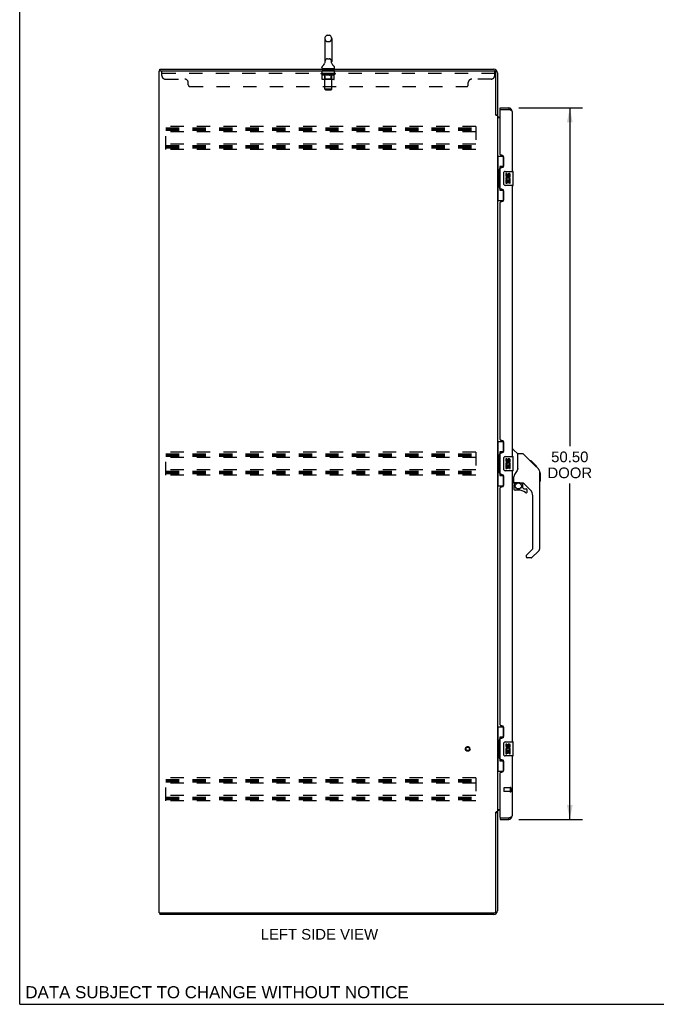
# Model space of a CAD drawing. Header units: inches. Extents: x 0 to 171, y 0 to 111.
# Tile 1 of 11: x 0 to 45, y 0 to 70. Entities that reach past the tile are written whole.
import ezdxf

# ---------------------------------------------------------------- set-up
doc = ezdxf.new("R2010")
doc.units = ezdxf.units.IN
doc.header["$LTSCALE"] = 9.428571
doc.header["$MEASUREMENT"] = 0
doc.linetypes.add('HIDDEN', pattern=[0.2, 0.1, -0.1])
doc.layers.get('0').update_dxf_attribs({"linetype": 'CONTINUOUS'})
for name, color, linetype in [('02___PRT_ALL_AXES', 7, 'CONTINUOUS'), ('DEFAULT_2', 8, 'HIDDEN'), ('DIMENSIONS', 7, 'CONTINUOUS')]:
    doc.layers.add(name, color=color, linetype=linetype)
doc.styles.get("Standard").update_dxf_attribs({"font": 'arial.ttf'})
doc.dimstyles.new('DIMSTYLE_1', dxfattribs={"dimtxt": 0.756303, "dimasz": 1.008403, "dimexe": 0.09, "dimexo": 0.07, "dimgap": 0.0375, "dimtad": 0, "dimtih": 1, "dimtoh": 1, "dimzin": 4, "dimdsep": 46, "dimtxsty": 'Standard', "dimblk": '_FILLED', "dimblk1": '_FILLED', "dimblk2": '_FILLED', "dimcen": 0.09, "dimazin": 1, "dimtfac": 1, "dimtdec": 3, "dimtofl": 0, "dimtmove": 0, "dimatfit": 3, "dimldrblk": '_FILLED', "dimfxl": 1, "dimtolj": 1, "dimtzin": 4, "dimarcsym": 0})

# ---------------------------------------------------------------- blocks, each defined once
blk = doc.blocks.new('_FILLED')
at = {"color": 0, "linetype": 'ByBlock'}
blk.add_solid([(0, 0), (-1, 0.2), (-1, -0.2)], dxfattribs=at)
blk = doc.blocks.new('*D4')
at = {"layer": 'DIMENSIONS', "color": 2, "linetype": 'Continuous'}
for p, q in [((35.419, 63.631), (39.953, 63.631)), ((39.045, 63.631), (39.045, 39.621)), ((39.045, 13.131), (39.045, 36.974)), ((35.419, 13.131), (39.953, 13.131))]:
    blk.add_line(p, q, dxfattribs=at)
at = {"layer": 'DIMENSIONS', "color": 2, "linetype": 'Continuous', "xscale": 1.0084033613, "yscale": 1.0084033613, "zscale": 1.0084033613}
for p, rotation in [((39.045, 63.631), 90), ((39.045, 13.131), 270)]:
    blk.add_blockref('_FILLED', p, dxfattribs=dict(at, rotation=rotation))
at = {"layer": 'DIMENSIONS', "color": 2, "linetype": 'Continuous', "insert": (39.045, 39.242), "char_height": 0.7563, "width": 3.16579, "attachment_point": 2, "line_spacing_factor": 0.9}
blk.add_mtext('50.50\\PDOOR', dxfattribs=at)

msp = doc.modelspace()

# ---------------------------------------------------------------- linework, layer by layer
at = {"color": 7, "linetype": 'Continuous'}
for p, q in [((0, 0), (0, 110.924)), ((21.66, 68.566), (21.66, 66.903)), ((21.838, 68.789), (21.966, 68.789)), ((22.143, 68.566), (22.143, 66.903)), ((21.45, 66.471), (21.45, 66.509)), ((21.464, 66.411), (21.464, 66.381)), ((22.339, 66.411), (21.464, 66.411)), ((21.664, 66.833), (21.663, 66.829)), ((22.14, 66.863), (22.141, 66.867)), ((22.339, 66.411), (22.339, 66.381)), ((22.354, 66.471), (22.354, 66.509)), ((9.954, 66.277), (9.954, 66.381)), ((9.992, 66.277), (9.958, 66.277)), ((34.106, 63.527), (34.106, 63.631)), ((34.713, 63.631), (34.713, 63.527)), ((33.798, 63.14), (33.902, 63.14)), ((34.126, 63.527), (34.106, 63.527)), ((33.902, 60.206), (34.342, 60.206)), ((33.941, 60.206), (33.941, 59.181)), ((34.306, 60.206), (34.306, 59.426)), ((34.079, 59.471), (34.079, 57.791)), ((34.306, 59.471), (34.079, 59.471)), ((33.919, 59.181), (33.919, 58.081)), ((33.919, 59.181), (34.042, 59.181)), ((34.042, 59.211), (34.042, 59.232)), ((34.042, 58.081), (34.042, 59.181)), ((34.365, 58.231), (34.365, 59.031)), ((34.465, 59.131), (35.005, 59.131)), ((35.02, 58.146), (35.02, 59.116)), ((33.919, 58.081), (34.042, 58.081)), ((33.941, 58.081), (33.941, 57.056)), ((34.042, 58.03), (34.042, 58.051)), ((35.005, 58.131), (34.465, 58.131)), ((34.079, 57.791), (34.306, 57.791)), ((34.306, 57.836), (34.306, 57.056)), ((33.902, 57.056), (34.342, 57.056)), ((33.902, 39.956), (34.342, 39.956)), ((33.941, 39.956), (33.941, 38.931)), ((34.306, 39.956), (34.306, 39.176)), ((34.306, 39.221), (34.079, 39.221)), ((34.079, 39.221), (34.079, 37.541)), ((34.96, 39.385), (35.022, 39.385)), ((35.348, 39.076), (35.05, 39.373)), ((33.919, 38.931), (34.042, 38.931)), ((33.919, 38.931), (33.919, 37.831)), ((34.042, 38.961), (34.042, 38.982)), ((34.042, 37.831), (34.042, 38.931)), ((34.365, 37.981), (34.365, 38.781)), ((34.465, 38.881), (35.005, 38.881)), ((35.02, 37.896), (35.02, 38.866)), ((35.715, 39.07), (35.354, 39.07)), ((35.354, 37.966), (35.354, 39.07)), ((36.535, 38.282), (35.77, 39.047)), ((36.292, 38.592), (36.225, 38.592)), ((36.299, 38.585), (36.232, 38.585)), ((36.309, 38.575), (36.242, 38.575)), ((36.315, 38.569), (36.248, 38.569)), ((36.323, 38.561), (36.256, 38.561)), ((36.343, 38.541), (36.276, 38.541)), ((36.292, 38.592), (36.618, 38.266)), ((36.365, 38.519), (36.299, 38.519)), ((36.389, 38.495), (36.322, 38.495)), ((36.412, 38.472), (36.346, 38.472)), ((36.436, 38.448), (36.37, 38.448)), ((33.919, 37.831), (34.042, 37.831)), ((33.941, 37.831), (33.941, 36.806)), ((34.042, 37.78), (34.042, 37.801)), ((35.005, 37.881), (34.465, 37.881)), ((36.46, 38.424), (36.393, 38.424)), ((36.482, 38.402), (36.415, 38.402)), ((36.502, 38.382), (36.436, 38.382)), ((36.52, 38.364), (36.453, 38.364)), ((36.533, 38.351), (36.466, 38.351)), ((36.537, 38.347), (36.47, 38.347)), ((36.539, 38.345), (36.472, 38.345)), ((36.539, 38.345), (36.473, 38.345)), ((36.54, 38.344), (36.473, 38.344)), ((36.522, 38.294), (36.474, 38.343)), ((36.543, 38.341), (36.476, 38.341)), ((36.547, 38.337), (36.48, 38.337)), ((36.553, 38.331), (36.486, 38.331)), ((36.567, 38.317), (36.5, 38.317)), ((36.582, 38.302), (36.515, 38.302)), ((36.589, 38.295), (36.522, 38.295)), ((36.535, 38.282), (36.522, 38.294)), ((36.596, 38.288), (36.529, 38.288)), ((36.535, 38.282), (36.813, 38.003)), ((36.608, 38.276), (36.541, 38.276)), ((36.614, 38.27), (36.547, 38.27)), ((36.617, 38.267), (36.55, 38.267)), ((36.618, 38.266), (36.552, 38.266)), ((36.618, 38.266), (36.552, 38.266)), ((36.619, 38.265), (36.552, 38.265)), ((36.707, 38.177), (36.619, 38.265)), ((36.636, 38.181), (36.703, 38.181)), ((36.705, 38.179), (36.638, 38.179)), ((36.707, 38.177), (36.641, 38.177)), ((36.928, 37.748), (36.927, 37.755)), ((34.079, 37.541), (34.306, 37.541)), ((34.306, 37.586), (34.306, 36.806)), ((35.078, 37.042), (35.078, 37.449)), ((36.928, 32.442), (36.928, 37.726)), ((36.94, 37.73), (36.94, 37.143)), ((33.902, 36.806), (34.342, 36.806)), ((35.039, 37.003), (34.96, 37.003)), ((35.078, 36.825), (35.078, 36.588)), ((35.098, 37.044), (35.393, 37.044)), ((35.136, 36.965), (35.215, 37.044)), ((35.142, 36.959), (35.139, 36.962)), ((35.146, 36.955), (35.142, 36.959)), ((35.15, 36.951), (35.146, 36.955)), ((35.393, 36.509), (35.157, 36.509)), ((35.393, 37.044), (35.399, 37.044)), ((35.666, 37.003), (35.578, 37.003)), ((35.708, 36.671), (35.708, 36.998)), ((35.711, 36.663), (35.783, 36.591)), ((36.244, 36.507), (35.742, 37.008)), ((35.792, 36.588), (35.944, 36.588)), ((36.023, 36.39), (36.023, 36.509)), ((36.417, 32.356), (36.417, 36.089)), ((35.958, 31.865), (36.394, 32.3)), ((36.813, 32.163), (36.361, 31.711)), ((35.944, 31.831), (35.944, 31.767)), ((36.305, 31.688), (36.023, 31.688)), ((33.902, 19.706), (34.342, 19.706)), ((33.941, 19.706), (33.941, 18.681)), ((34.306, 19.706), (34.306, 18.926)), ((34.306, 18.971), (34.079, 18.971)), ((34.079, 18.971), (34.079, 17.291)), ((33.919, 18.681), (34.042, 18.681)), ((33.919, 18.681), (33.919, 17.581)), ((34.042, 18.711), (34.042, 18.732)), ((34.042, 17.581), (34.042, 18.681)), ((34.365, 17.731), (34.365, 18.531)), ((34.465, 18.631), (35.005, 18.631)), ((35.02, 17.646), (35.02, 18.616)), ((33.919, 17.581), (34.042, 17.581)), ((33.941, 17.581), (33.941, 16.556)), ((34.042, 17.53), (34.042, 17.551)), ((35.005, 17.631), (34.465, 17.631)), ((34.079, 17.291), (34.306, 17.291)), ((34.306, 17.336), (34.306, 16.556)), ((33.902, 16.556), (34.342, 16.556)), ((33.798, 13.621), (33.902, 13.621)), ((34.106, 13.235), (34.126, 13.235)), ((34.106, 13.235), (34.106, 13.131)), ((34.713, 13.131), (34.713, 13.235)), ((9.954, 6.485), (9.954, 6.381)), ((9.958, 6.485), (9.992, 6.485)), ((0, 0), (171.429, 0))]:
    msp.add_line(p, q, dxfattribs=at)
at = {"color": 3, "linetype": 'Continuous'}
for p, q in [((9.902, 6.485), (9.902, 66.277)), ((9.902, 66.277), (9.958, 66.277)), ((9.954, 66.381), (33.655, 66.381)), ((9.992, 66.277), (33.694, 66.277)), ((33.798, 63.129), (33.798, 66.173)), ((33.902, 66.134), (33.902, 63.127)), ((34.106, 63.631), (34.713, 63.631)), ((33.811, 63.107), (33.809, 63.111)), ((33.902, 63.088), (33.827, 63.088)), ((33.902, 63.088), (33.902, 13.673)), ((34.106, 62.933), (33.902, 62.933)), ((34.044, 62.985), (34.106, 62.985)), ((34.106, 60.338), (34.106, 63.507)), ((34.126, 63.527), (34.713, 63.527)), ((34.96, 63.384), (34.96, 59.131)), ((34.226, 60.278), (34.166, 60.278)), ((34.356, 59.528), (34.356, 60.148)), ((34.106, 57.923), (34.106, 59.338)), ((34.166, 59.398), (34.226, 59.398)), ((34.96, 58.131), (34.96, 38.881)), ((34.226, 57.863), (34.166, 57.863)), ((34.356, 57.113), (34.356, 57.733)), ((34.106, 40.088), (34.106, 56.923)), ((34.166, 56.983), (34.226, 56.983)), ((34.226, 40.028), (34.166, 40.028)), ((34.356, 39.278), (34.356, 39.898)), ((34.166, 39.148), (34.226, 39.148)), ((34.106, 37.673), (34.106, 39.088)), ((34.96, 37.881), (34.96, 18.631)), ((34.226, 37.613), (34.166, 37.613)), ((34.356, 36.863), (34.356, 37.483)), ((34.106, 19.838), (34.106, 36.673)), ((34.166, 36.733), (34.226, 36.733)), ((34.226, 19.778), (34.166, 19.778)), ((34.356, 19.028), (34.356, 19.648)), ((34.166, 18.898), (34.226, 18.898)), ((34.106, 17.423), (34.106, 18.838)), ((34.96, 17.631), (34.96, 13.377)), ((34.226, 17.363), (34.166, 17.363)), ((34.356, 16.613), (34.356, 17.233)), ((34.106, 13.255), (34.106, 16.423)), ((34.166, 16.483), (34.226, 16.483)), ((33.798, 6.589), (33.798, 13.633)), ((33.902, 13.673), (33.827, 13.673)), ((33.902, 13.829), (34.106, 13.829)), ((33.902, 13.634), (33.902, 6.627)), ((34.106, 13.777), (34.044, 13.777)), ((34.106, 13.131), (34.713, 13.131)), ((34.126, 13.235), (34.713, 13.235)), ((9.902, 6.485), (9.958, 6.485)), ((33.655, 6.381), (9.954, 6.381)), ((9.992, 6.485), (33.694, 6.485))]:
    msp.add_line(p, q, dxfattribs=at)
at = {"color": 7, "linetype": 'Continuous'}
for points in [[(21.663, 66.867), (21.664, 66.863), (21.664, 66.859), (21.664, 66.855), (21.665, 66.851), (21.665, 66.846), (21.664, 66.842), (21.664, 66.838), (21.664, 66.833)], [(22.141, 66.829), (22.14, 66.834), (22.14, 66.838), (22.139, 66.842), (22.139, 66.846), (22.139, 66.851), (22.139, 66.855), (22.14, 66.859), (22.14, 66.863)], [(34.079, 59.447), (34.079, 59.444), (34.08, 59.44), (34.081, 59.436), (34.082, 59.432), (34.083, 59.427), (34.086, 59.422), (34.088, 59.416), (34.091, 59.41), (34.094, 59.404), (34.098, 59.397), (34.103, 59.39), (34.107, 59.382), (34.113, 59.373), (34.115, 59.37)], [(34.365, 59.031), (34.365, 59.037), (34.366, 59.043), (34.367, 59.05), (34.368, 59.056), (34.37, 59.061), (34.372, 59.067)], [(34.372, 58.195), (34.37, 58.2), (34.368, 58.206), (34.367, 58.212), (34.366, 58.218), (34.365, 58.225), (34.365, 58.231)], [(34.115, 57.892), (34.113, 57.888), (34.107, 57.88), (34.103, 57.872), (34.098, 57.865), (34.094, 57.858), (34.091, 57.851), (34.088, 57.845), (34.086, 57.84), (34.083, 57.835), (34.082, 57.83), (34.081, 57.826), (34.08, 57.822), (34.079, 57.818), (34.079, 57.815)], [(34.079, 39.197), (34.079, 39.194), (34.08, 39.19), (34.081, 39.186), (34.082, 39.182), (34.083, 39.177), (34.086, 39.172), (34.088, 39.166), (34.091, 39.16), (34.094, 39.154), (34.098, 39.147), (34.103, 39.14), (34.107, 39.132), (34.113, 39.123), (34.115, 39.12)], [(34.365, 38.781), (34.365, 38.787), (34.366, 38.793), (34.367, 38.8), (34.368, 38.806), (34.37, 38.811), (34.372, 38.817)], [(35.77, 39.047), (35.763, 39.054), (35.754, 39.059), (35.745, 39.064), (35.735, 39.067), (35.725, 39.069), (35.715, 39.07)], [(34.372, 37.945), (34.37, 37.95), (34.368, 37.956), (34.367, 37.962), (34.366, 37.968), (34.365, 37.975), (34.365, 37.981)], [(35.354, 38.028), (35.333, 37.971), (35.303, 37.902), (35.266, 37.831), (35.223, 37.758), (35.176, 37.685), (35.131, 37.62)], [(36.474, 38.343), (36.452, 38.365), (36.43, 38.387), (36.408, 38.409)], [(36.928, 37.726), (36.927, 37.754), (36.922, 37.796), (36.912, 37.836), (36.899, 37.876), (36.881, 37.913), (36.859, 37.949), (36.833, 37.982), (36.813, 38.003)], [(34.115, 37.642), (34.113, 37.638), (34.107, 37.63), (34.103, 37.622), (34.098, 37.615), (34.094, 37.608), (34.091, 37.601), (34.088, 37.595), (34.086, 37.59), (34.083, 37.585), (34.082, 37.58), (34.081, 37.576), (34.08, 37.572), (34.079, 37.568), (34.079, 37.565)], [(35.131, 37.62), (35.121, 37.604), (35.105, 37.575), (35.093, 37.543), (35.084, 37.509), (35.079, 37.474), (35.078, 37.449)], [(35.15, 36.951), (35.14, 36.94), (35.132, 36.929), (35.124, 36.918), (35.117, 36.906), (35.112, 36.893), (35.107, 36.88), (35.103, 36.867), (35.1, 36.853), (35.099, 36.839), (35.098, 36.825)], [(35.139, 36.962), (35.137, 36.963), (35.136, 36.964), (35.136, 36.964), (35.136, 36.965)], [(35.399, 37.044), (35.419, 37.043), (35.441, 37.041), (35.462, 37.037), (35.481, 37.032), (35.499, 37.027), (35.515, 37.021), (35.529, 37.016), (35.541, 37.012), (35.552, 37.008), (35.561, 37.006), (35.569, 37.004), (35.577, 37.003), (35.578, 37.003)], [(34.079, 18.947), (34.079, 18.944), (34.08, 18.94), (34.081, 18.936), (34.082, 18.932), (34.083, 18.927), (34.086, 18.922), (34.088, 18.916), (34.091, 18.91), (34.094, 18.904), (34.098, 18.897), (34.103, 18.89), (34.107, 18.882), (34.113, 18.873), (34.115, 18.87)], [(34.365, 18.531), (34.365, 18.537), (34.366, 18.543), (34.367, 18.55), (34.368, 18.556), (34.37, 18.561), (34.372, 18.567)], [(34.372, 17.695), (34.37, 17.7), (34.368, 17.706), (34.367, 17.712), (34.366, 17.718), (34.365, 17.725), (34.365, 17.731)], [(34.115, 17.392), (34.113, 17.388), (34.107, 17.38), (34.103, 17.372), (34.098, 17.365), (34.094, 17.358), (34.091, 17.351), (34.088, 17.345), (34.086, 17.34), (34.083, 17.335), (34.082, 17.33), (34.081, 17.326), (34.08, 17.322), (34.079, 17.318), (34.079, 17.315)]]:
    msp.add_lwpolyline(points, dxfattribs=at)
at = {"color": 3, "linetype": 'Continuous'}
for points in [[(33.809, 63.111), (33.808, 63.113), (33.807, 63.115), (33.806, 63.116), (33.805, 63.118), (33.804, 63.12), (33.803, 63.121), (33.802, 63.123), (33.801, 63.125), (33.799, 63.127), (33.798, 63.129)], [(33.827, 63.088), (33.825, 63.09), (33.824, 63.091), (33.822, 63.093), (33.82, 63.095), (33.819, 63.096), (33.818, 63.098), (33.817, 63.099), (33.815, 63.1), (33.815, 63.102), (33.814, 63.103), (33.813, 63.104), (33.812, 63.106), (33.811, 63.107)], [(34.96, 63.384), (34.959, 63.39), (34.958, 63.395), (34.956, 63.401), (34.953, 63.406), (34.949, 63.412), (34.944, 63.417), (34.938, 63.423), (34.932, 63.428), (34.924, 63.434), (34.916, 63.439), (34.907, 63.445), (34.898, 63.45), (34.888, 63.456), (34.877, 63.461), (34.865, 63.467), (34.853, 63.472), (34.841, 63.478), (34.828, 63.483), (34.815, 63.489), (34.801, 63.494), (34.787, 63.499), (34.772, 63.505), (34.758, 63.51), (34.743, 63.516), (34.728, 63.521), (34.713, 63.527)], [(33.811, 13.655), (33.809, 13.651), (33.808, 13.649), (33.807, 13.647), (33.806, 13.646), (33.805, 13.644), (33.804, 13.642), (33.803, 13.64), (33.802, 13.639), (33.801, 13.637), (33.799, 13.635), (33.798, 13.633)], [(33.827, 13.673), (33.825, 13.672), (33.824, 13.67), (33.822, 13.669), (33.82, 13.667), (33.819, 13.666), (33.818, 13.664), (33.817, 13.663), (33.815, 13.661), (33.815, 13.66), (33.814, 13.659), (33.813, 13.657), (33.812, 13.656), (33.811, 13.655)], [(34.713, 13.235), (34.728, 13.24), (34.743, 13.246), (34.758, 13.251), (34.772, 13.257), (34.787, 13.262), (34.801, 13.268), (34.815, 13.273), (34.828, 13.279), (34.841, 13.284), (34.853, 13.29), (34.865, 13.295), (34.877, 13.301), (34.888, 13.306), (34.898, 13.312), (34.907, 13.317), (34.916, 13.323), (34.924, 13.328), (34.932, 13.334), (34.938, 13.339), (34.944, 13.345), (34.949, 13.35), (34.953, 13.355), (34.956, 13.361), (34.958, 13.366), (34.959, 13.372), (34.96, 13.377)]]:
    msp.add_lwpolyline(points, dxfattribs=at)
at = {"color": 7, "linetype": 'Continuous'}
msp.add_circle((35.393, 36.804), 0.217, dxfattribs=at)
for centre, radius, start, end in [((21.902, 68.566), 0.241, 123.18477, 180), ((21.838, 68.664), 0.125, 90, 123.18477), ((21.966, 68.664), 0.125, 56.81523, 90), ((21.902, 68.566), 0.241, 0, 56.81523), ((21.575, 66.509), 0.125, 126.74165, 180), ((21.51, 66.471), 0.06, 180, 270), ((21.201, 67.01), 0.5, 306.74144, 337.18426), ((21.902, 66.903), 0.241, 180, 188.65001), ((21.902, 66.903), 0.241, 351.34999, 360), ((22.603, 67.01), 0.5, 202.81573, 233.25856), ((22.294, 66.471), 0.06, 270, 360), ((22.229, 66.509), 0.125, 0, 53.25835), ((34.713, 63.384), 0.142, 48.61684, 90), ((34.796, 63.241), 0.26, 90, 92.60798), ((34.465, 59.031), 0.1, 90, 158.79459), ((35.005, 59.116), 0.015, 0, 90), ((34.465, 58.231), 0.1, 201.20502, 270), ((35.005, 58.146), 0.015, 270, 360), ((35.022, 39.345), 0.0394, 45, 90), ((34.465, 38.781), 0.1, 90, 158.79459), ((35.005, 38.866), 0.015, 0, 90), ((35.334, 39.062), 0.0197, 7.5, 45), ((34.465, 37.981), 0.1, 201.20502, 270), ((35.005, 37.896), 0.015, 270, 360), ((36.921, 37.73), 0.0197, 0, 68.93953), ((35.098, 37.064), 0.0197, 180, 270), ((36.921, 37.143), 0.0197, 293.60704, 360), ((35.039, 37.042), 0.0394, 270, 360), ((35.275, 36.825), 0.197, 135, 180), ((35.157, 36.588), 0.0787, 180, 270), ((35.393, 35.722), 0.787, 50.4788, 90), ((35.666, 36.806), 0.197, 45, 90), ((35.72, 36.671), 0.0118, 180, 225), ((35.792, 36.6), 0.0118, 225, 270), ((35.944, 36.39), 0.0787, 230.4788, 360), ((35.944, 36.509), 0.0787, 0, 90), ((35.826, 36.089), 0.591, 0, 45), ((36.338, 32.356), 0.0787, 315, 360), ((36.535, 32.442), 0.394, 315, 360), ((35.991, 31.831), 0.0472, 135, 180), ((36.023, 31.767), 0.0787, 180, 270), ((36.305, 31.767), 0.0787, 270, 315), ((34.465, 18.531), 0.1, 90, 158.79459), ((35.005, 18.616), 0.015, 0, 90), ((34.465, 17.731), 0.1, 201.20502, 270), ((35.005, 17.646), 0.015, 270, 360), ((34.713, 13.377), 0.142, 270, 311.38317), ((34.796, 13.521), 0.26, 267.36278, 270)]:
    msp.add_arc(centre, radius, start, end, dxfattribs=at)
at = {"color": 3, "linetype": 'Continuous'}
for centre, radius, start, end in [((33.655, 66.134), 0.246, 0, 90), ((33.694, 66.173), 0.104, 0, 90), ((34.713, 63.384), 0.246, 0, 90), ((34.044, 63.127), 0.142, 180, 270), ((34.126, 63.507), 0.02, 90, 180), ((34.166, 60.338), 0.06, 180, 270), ((34.226, 60.148), 0.13, 0, 90), ((34.226, 59.528), 0.13, 270, 360), ((34.166, 59.338), 0.06, 90, 180), ((34.166, 57.923), 0.06, 180, 270), ((34.226, 57.733), 0.13, 0, 90), ((34.166, 56.923), 0.06, 90, 180), ((34.226, 57.113), 0.13, 270, 360), ((34.166, 40.088), 0.06, 180, 270), ((34.226, 39.898), 0.13, 0, 90), ((34.166, 39.088), 0.06, 90, 180), ((34.226, 39.278), 0.13, 270, 360), ((34.166, 37.673), 0.06, 180, 270), ((34.226, 37.483), 0.13, 0, 90), ((34.166, 36.673), 0.06, 90, 180), ((34.226, 36.863), 0.13, 270, 360), ((34.166, 19.838), 0.06, 180, 270), ((34.226, 19.648), 0.13, 0, 90), ((34.166, 18.838), 0.06, 90, 180), ((34.226, 19.028), 0.13, 270, 360), ((34.166, 17.423), 0.06, 180, 270), ((34.226, 17.233), 0.13, 0, 90), ((34.166, 16.423), 0.06, 90, 180), ((34.226, 16.613), 0.13, 270, 360), ((34.044, 13.634), 0.142, 90, 180), ((34.713, 13.377), 0.246, 270, 360), ((34.126, 13.255), 0.02, 180, 270), ((33.655, 6.627), 0.246, 270, 360), ((33.694, 6.589), 0.104, 270, 360)]:
    msp.add_arc(centre, radius, start, end, dxfattribs=at)
at = {"color": 7, "linetype": 'Continuous'}
for centre, start_param, end_param in [((34.146, 59.221), 0.699287, 1.51401), ((34.146, 59.221), -4.655602, -3.84088), ((34.146, 58.04), 0.699287, 1.51401), ((34.146, 58.04), -4.655602, -3.84088), ((34.146, 38.971), 0.699287, 1.51401), ((34.146, 38.971), -4.655602, -3.84088), ((34.146, 37.79), 0.699287, 1.51401), ((34.146, 37.79), -4.655602, -3.84088), ((34.146, 18.721), 0.699287, 1.51401), ((34.146, 18.721), -4.655602, -3.84088), ((34.146, 17.54), 0.699287, 1.51401), ((34.146, 17.54), -4.655602, -3.84088)]:
    msp.add_ellipse(centre, major_axis=(0, 0.18), ratio=0.579493, start_param=start_param, end_param=end_param, dxfattribs=at)
at = {"layer": '02___PRT_ALL_AXES', "color": 8, "linetype": 'HIDDEN'}
for p, q in [((21.464, 66.09), (21.464, 66.277)), ((22.339, 66.277), (21.464, 66.277)), ((22.339, 66.09), (21.464, 66.09)), ((22.339, 66.09), (22.339, 66.277)), ((34.813, 15.359), (34.366, 15.359)), ((34.813, 15.111), (34.366, 15.111)), ((34.813, 15.359), (34.813, 15.111))]:
    msp.add_line(p, q, dxfattribs=at)
at = {"layer": '02___PRT_ALL_AXES', "color": 7, "linetype": 'Continuous'}
for p, q in [((34.503, 58.977), (34.503, 58.84)), ((34.565, 58.977), (34.503, 58.977)), ((34.565, 58.84), (34.565, 58.977)), ((34.631, 58.903), (34.631, 58.834)), ((34.691, 58.84), (34.691, 58.882)), ((34.754, 58.882), (34.754, 58.746)), ((34.754, 58.746), (34.817, 58.746)), ((34.817, 58.746), (34.817, 58.882)), ((34.503, 58.515), (34.503, 58.285)), ((34.521, 58.515), (34.503, 58.515)), ((34.503, 58.285), (34.565, 58.285)), ((34.555, 58.515), (34.583, 58.535)), ((34.555, 58.515), (34.817, 58.515)), ((34.565, 58.285), (34.565, 58.453)), ((34.565, 58.453), (34.631, 58.453)), ((34.631, 58.453), (34.631, 58.317)), ((34.631, 58.317), (34.691, 58.317)), ((34.691, 58.317), (34.691, 58.453)), ((34.691, 58.453), (34.754, 58.453)), ((34.746, 58.551), (34.804, 58.526)), ((34.754, 58.453), (34.754, 58.285)), ((34.754, 58.285), (34.817, 58.285)), ((34.817, 58.285), (34.817, 58.515)), ((34.565, 38.727), (34.503, 38.727)), ((34.503, 38.727), (34.503, 38.59)), ((34.565, 38.59), (34.565, 38.727)), ((34.631, 38.653), (34.631, 38.584)), ((34.691, 38.59), (34.691, 38.632)), ((34.754, 38.632), (34.754, 38.496)), ((34.754, 38.496), (34.817, 38.496)), ((34.817, 38.496), (34.817, 38.632)), ((34.521, 38.265), (34.503, 38.265)), ((34.503, 38.265), (34.503, 38.035)), ((34.503, 38.035), (34.565, 38.035)), ((34.555, 38.265), (34.583, 38.285)), ((34.555, 38.265), (34.817, 38.265)), ((34.565, 38.203), (34.631, 38.203)), ((34.565, 38.035), (34.565, 38.203)), ((34.631, 38.203), (34.631, 38.067)), ((34.631, 38.067), (34.691, 38.067)), ((34.691, 38.203), (34.754, 38.203)), ((34.691, 38.067), (34.691, 38.203)), ((34.746, 38.301), (34.804, 38.276)), ((34.754, 38.203), (34.754, 38.035)), ((34.754, 38.035), (34.817, 38.035)), ((34.817, 38.035), (34.817, 38.265)), ((34.565, 18.477), (34.503, 18.477)), ((34.503, 18.477), (34.503, 18.34)), ((34.565, 18.34), (34.565, 18.477)), ((34.631, 18.403), (34.631, 18.334)), ((34.691, 18.34), (34.691, 18.382)), ((34.754, 18.382), (34.754, 18.246)), ((34.754, 18.246), (34.817, 18.246)), ((34.817, 18.246), (34.817, 18.382)), ((34.521, 18.015), (34.503, 18.015)), ((34.503, 18.015), (34.503, 17.785)), ((34.503, 17.785), (34.565, 17.785)), ((34.555, 18.015), (34.583, 18.035)), ((34.555, 18.015), (34.817, 18.015)), ((34.565, 17.953), (34.631, 17.953)), ((34.565, 17.785), (34.565, 17.953)), ((34.631, 17.953), (34.631, 17.817)), ((34.631, 17.817), (34.691, 17.817)), ((34.691, 17.953), (34.754, 17.953)), ((34.691, 17.817), (34.691, 17.953)), ((34.746, 18.051), (34.804, 18.026)), ((34.754, 17.953), (34.754, 17.785)), ((34.754, 17.785), (34.817, 17.785)), ((34.817, 17.785), (34.817, 18.015))]:
    msp.add_line(p, q, dxfattribs=at)
at = {"layer": '02___PRT_ALL_AXES', "color": 8, "linetype": 'HIDDEN'}
msp.add_circle((31.798, 18.131), 0.124, dxfattribs=at)
at = {"layer": '02___PRT_ALL_AXES', "color": 7, "linetype": 'Continuous'}
for centre, radius, start, end in [((34.597, 58.84), 0.0943, 180, 360), ((34.66, 58.589), 0.157, 336.59665, 161.87913), ((34.597, 58.84), 0.0314, 180, 261.22946), ((34.596, 58.845), 0.0362, 263.42855, 341.76278), ((34.723, 58.882), 0.0943, 68.69989, 167.43379), ((34.723, 58.882), 0.0314, 0, 180.04847), ((34.723, 58.882), 0.0943, 0, 68.67039), ((34.656, 58.589), 0.154, 161.41988, 206.19629), ((34.66, 58.589), 0.157, 205.73705, 207.8532), ((34.66, 58.589), 0.0943, 336.59665, 215.11217), ((34.597, 38.59), 0.0943, 180, 360), ((34.66, 38.339), 0.157, 336.59665, 161.87913), ((34.597, 38.59), 0.0314, 180, 261.22946), ((34.596, 38.595), 0.0362, 263.42855, 341.76278), ((34.723, 38.632), 0.0943, 68.69989, 167.43379), ((34.723, 38.632), 0.0314, 0, 180.04847), ((34.723, 38.632), 0.0943, 0, 68.67039), ((34.656, 38.339), 0.154, 161.41988, 206.19629), ((34.66, 38.339), 0.157, 205.73705, 207.8532), ((34.66, 38.339), 0.0943, 336.59665, 215.11217), ((34.597, 18.34), 0.0943, 180, 360), ((34.66, 18.089), 0.157, 336.59665, 161.87913), ((34.597, 18.34), 0.0314, 180, 261.22946), ((34.66, 18.089), 0.0943, 336.59665, 215.11217), ((34.596, 18.345), 0.0362, 263.42855, 341.76278), ((34.723, 18.382), 0.0943, 68.69989, 167.43379), ((34.723, 18.382), 0.0314, 0, 180.04847), ((34.723, 18.382), 0.0943, 0, 68.67039), ((34.656, 18.089), 0.154, 161.41988, 206.19629), ((34.66, 18.089), 0.157, 205.73705, 207.8532)]:
    msp.add_arc(centre, radius, start, end, dxfattribs=at)
at = {"layer": 'DEFAULT_2', "color": 8, "linetype": 'HIDDEN'}
for p, q in [((21.838, 68.344), (21.966, 68.344)), ((21.838, 67.126), (21.966, 67.126)), ((21.652, 66.411), (21.652, 66.381)), ((21.663, 66.867), (21.664, 66.863)), ((21.664, 66.855), (21.664, 66.855)), ((21.664, 66.842), (21.664, 66.842)), ((21.664, 66.838), (21.664, 66.838)), ((21.664, 66.834), (21.664, 66.833)), ((21.665, 66.851), (21.665, 66.851)), ((21.665, 66.846), (21.665, 66.846)), ((22.139, 66.855), (22.139, 66.855)), ((22.139, 66.851), (22.139, 66.851)), ((22.139, 66.846), (22.139, 66.846)), ((22.139, 66.842), (22.139, 66.842)), ((22.14, 66.863), (22.14, 66.863)), ((22.14, 66.859), (22.14, 66.859)), ((22.14, 66.838), (22.14, 66.838)), ((22.14, 66.833), (22.14, 66.834)), ((22.152, 66.411), (22.152, 66.381)), ((10.089, 65.932), (10.089, 66.277)), ((33.714, 66.09), (10.089, 66.09)), ((21.396, 66.053), (21.396, 66.09)), ((21.475, 65.997), (21.396, 66.053)), ((22.408, 66.053), (21.396, 66.053)), ((21.403, 66.085), (21.403, 66.09)), ((21.41, 66.082), (21.41, 66.085)), ((21.41, 66.082), (22.394, 66.082)), ((21.417, 66.082), (21.417, 66.085)), ((21.418, 66.082), (21.418, 66.085)), ((21.426, 66.085), (21.426, 66.09)), ((21.439, 66.082), (21.439, 66.085)), ((21.441, 66.082), (21.441, 66.085)), ((21.464, 66.085), (21.464, 66.09)), ((21.475, 66.082), (21.475, 66.085)), ((21.475, 65.673), (21.475, 65.997)), ((21.475, 65.997), (21.486, 65.989)), ((21.477, 66.082), (21.477, 66.085)), ((21.641, 66.084), (21.48, 66.084)), ((21.497, 65.983), (21.486, 65.989)), ((21.508, 65.977), (21.497, 65.983)), ((21.519, 65.971), (21.508, 65.977)), ((21.514, 66.085), (21.514, 66.09)), ((21.515, 66.082), (21.515, 66.084)), ((21.516, 66.082), (21.516, 66.084)), ((21.518, 66.082), (21.518, 66.084)), ((21.53, 65.967), (21.519, 65.972)), ((21.524, 66.082), (21.524, 66.085)), ((21.524, 66.082), (21.524, 66.084)), ((21.527, 66.082), (21.527, 66.085)), ((21.529, 66.082), (21.529, 66.085)), ((21.54, 65.963), (21.53, 65.967)), ((21.533, 66.082), (21.533, 66.084)), ((21.623, 65.963), (21.54, 65.963)), ((21.544, 66.082), (21.544, 66.084)), ((21.559, 66.082), (21.559, 66.087)), ((21.559, 66.082), (21.559, 66.084)), ((21.575, 66.082), (21.575, 66.084)), ((21.575, 66.082), (21.575, 66.084)), ((21.577, 66.085), (21.577, 66.09)), ((21.584, 66.082), (21.584, 66.085)), ((21.588, 66.082), (21.588, 66.085)), ((21.595, 66.082), (21.595, 66.084)), ((21.604, 66.082), (21.604, 66.088)), ((21.616, 66.082), (21.616, 66.084)), ((21.619, 66.082), (21.619, 66.084)), ((21.623, 65.963), (21.634, 65.967)), ((21.645, 65.972), (21.634, 65.967)), ((21.641, 66.082), (21.641, 66.084)), ((21.694, 66.084), (21.645, 66.084)), ((21.656, 65.977), (21.645, 65.972)), ((21.649, 66.085), (21.649, 66.09)), ((21.652, 65.675), (21.652, 66.05)), ((21.653, 64.971), (21.653, 66.381)), ((21.654, 66.082), (21.654, 66.085)), ((21.667, 65.983), (21.656, 65.977)), ((21.658, 66.082), (21.658, 66.085)), ((21.663, 66.082), (21.663, 66.089)), ((21.666, 66.082), (21.666, 66.084)), ((21.678, 65.99), (21.667, 65.983)), ((21.675, 66.082), (21.675, 66.084)), ((21.689, 65.997), (21.678, 65.99)), ((21.689, 65.673), (21.689, 65.997)), ((21.689, 65.997), (21.712, 65.99)), ((21.694, 66.082), (21.694, 66.084)), ((21.754, 66.084), (21.707, 66.084)), ((21.735, 65.983), (21.712, 65.99)), ((21.723, 66.082), (21.723, 66.084)), ((21.729, 66.085), (21.729, 66.09)), ((21.732, 66.082), (21.732, 66.085)), ((21.734, 66.082), (21.734, 66.089)), ((21.757, 65.977), (21.734, 65.983)), ((21.736, 66.082), (21.736, 66.085)), ((21.742, 66.082), (21.742, 66.085)), ((21.754, 66.082), (21.754, 66.084)), ((21.779, 65.971), (21.757, 65.977)), ((21.818, 66.084), (21.775, 66.084)), ((21.801, 65.967), (21.779, 65.971)), ((21.785, 66.082), (21.785, 66.084)), ((21.823, 65.963), (21.801, 65.967)), ((21.81, 66.084), (21.902, 66.09)), ((21.814, 66.085), (21.814, 66.09)), ((21.814, 66.085), (21.814, 66.09)), ((21.814, 66.09), (21.814, 66.09)), ((21.814, 66.082), (21.814, 66.085)), ((21.818, 66.082), (21.818, 66.085)), ((21.818, 66.082), (21.818, 66.084)), ((21.819, 66.082), (21.819, 66.085)), ((21.981, 65.963), (21.823, 65.963)), ((21.885, 66.084), (21.847, 66.084)), ((21.851, 66.082), (21.851, 66.084)), ((21.885, 66.082), (21.885, 66.084)), ((21.9, 66.085), (21.9, 66.085)), ((21.9, 66.082), (21.9, 66.085)), ((21.9, 66.082), (21.9, 66.085)), ((21.902, 66.085), (21.902, 66.09)), ((21.902, 66.09), (21.993, 66.084)), ((21.904, 66.082), (21.904, 66.085)), ((21.904, 66.082), (21.904, 66.085)), ((21.904, 66.085), (21.904, 66.085)), ((21.919, 66.082), (21.919, 66.084)), ((21.919, 66.084), (21.957, 66.084)), ((21.953, 66.082), (21.953, 66.084)), ((21.981, 65.963), (22.003, 65.967)), ((21.985, 66.082), (21.985, 66.085)), ((21.985, 66.082), (21.985, 66.084)), ((21.985, 66.084), (22.029, 66.084)), ((21.986, 66.082), (21.986, 66.085)), ((21.989, 66.085), (21.989, 66.09)), ((21.989, 66.09), (21.99, 66.09)), ((21.989, 66.082), (21.989, 66.085)), ((21.99, 66.085), (21.99, 66.09)), ((22.026, 65.972), (22.003, 65.967)), ((22.019, 66.082), (22.019, 66.084)), ((22.048, 65.977), (22.025, 65.972)), ((22.071, 65.983), (22.048, 65.977)), ((22.05, 66.082), (22.05, 66.084)), ((22.05, 66.084), (22.097, 66.084)), ((22.062, 66.082), (22.062, 66.085)), ((22.068, 66.082), (22.068, 66.085)), ((22.07, 66.082), (22.07, 66.089)), ((22.094, 65.99), (22.07, 65.983)), ((22.072, 66.082), (22.072, 66.085)), ((22.075, 66.085), (22.075, 66.09)), ((22.081, 66.082), (22.081, 66.084)), ((22.117, 65.998), (22.093, 65.99)), ((22.11, 66.082), (22.11, 66.084)), ((22.11, 66.084), (22.159, 66.084)), ((22.117, 65.673), (22.117, 65.998)), ((22.117, 65.998), (22.129, 65.99)), ((22.129, 66.082), (22.129, 66.084)), ((22.14, 65.983), (22.129, 65.99)), ((22.138, 66.082), (22.138, 66.084)), ((22.152, 65.977), (22.14, 65.983)), ((22.141, 66.082), (22.141, 66.089)), ((22.146, 66.082), (22.146, 66.085)), ((22.15, 66.082), (22.15, 66.085)), ((22.151, 64.971), (22.151, 66.381)), ((22.152, 65.675), (22.152, 66.05)), ((22.163, 65.971), (22.152, 65.977)), ((22.155, 66.085), (22.155, 66.09)), ((22.163, 66.082), (22.163, 66.084)), ((22.163, 66.084), (22.408, 66.084)), ((22.175, 65.967), (22.163, 65.971)), ((22.186, 65.963), (22.175, 65.967)), ((22.185, 66.082), (22.185, 66.084)), ((22.261, 65.963), (22.186, 65.963)), ((22.187, 66.082), (22.187, 66.084)), ((22.2, 66.082), (22.2, 66.088)), ((22.209, 66.082), (22.209, 66.084)), ((22.216, 66.082), (22.216, 66.085)), ((22.22, 66.082), (22.22, 66.085)), ((22.227, 66.085), (22.227, 66.09)), ((22.228, 66.082), (22.228, 66.084)), ((22.228, 66.082), (22.228, 66.084)), ((22.245, 66.082), (22.245, 66.087)), ((22.245, 66.082), (22.245, 66.084)), ((22.26, 66.082), (22.26, 66.084)), ((22.261, 65.963), (22.273, 65.967)), ((22.271, 66.082), (22.271, 66.084)), ((22.284, 65.972), (22.272, 65.967)), ((22.274, 66.082), (22.274, 66.085)), ((22.277, 66.082), (22.277, 66.085)), ((22.28, 66.082), (22.28, 66.085)), ((22.28, 66.082), (22.28, 66.084)), ((22.296, 65.977), (22.284, 65.971)), ((22.286, 66.082), (22.286, 66.084)), ((22.288, 66.082), (22.288, 66.084)), ((22.289, 66.082), (22.289, 66.084)), ((22.29, 66.085), (22.29, 66.09)), ((22.307, 65.983), (22.295, 65.977)), ((22.319, 65.99), (22.307, 65.983)), ((22.311, 66.087), (22.407, 66.088)), ((22.311, 66.084), (22.311, 66.087)), ((22.331, 65.998), (22.319, 65.99)), ((22.327, 66.082), (22.327, 66.085)), ((22.329, 66.082), (22.329, 66.085)), ((22.331, 65.998), (22.408, 66.053)), ((22.331, 65.673), (22.331, 65.998)), ((22.34, 66.085), (22.34, 66.09)), ((22.363, 66.082), (22.363, 66.085)), ((22.365, 66.082), (22.365, 66.085)), ((22.378, 66.085), (22.378, 66.09)), ((22.386, 66.082), (22.386, 66.085)), ((22.386, 66.082), (22.386, 66.085)), ((22.394, 66.082), (22.394, 66.085)), ((22.4, 66.085), (22.4, 66.09)), ((22.407, 66.084), (22.407, 66.088)), ((22.408, 66.053), (22.408, 66.085)), ((33.714, 66.277), (33.694, 66.277)), ((33.714, 65.932), (33.714, 66.277)), ((10.339, 65.682), (11.714, 65.682)), ((11.964, 65.277), (11.964, 65.432)), ((12.089, 65.152), (31.714, 65.152)), ((22.296, 65.644), (21.509, 65.644)), ((21.652, 65.675), (21.62, 65.644)), ((22.152, 65.675), (21.652, 65.675)), ((21.698, 65.647), (21.696, 65.649)), ((21.702, 65.644), (21.7, 65.646)), ((21.704, 65.644), (21.702, 65.644)), ((21.706, 65.644), (21.704, 65.644)), ((22.152, 65.675), (22.184, 65.644)), ((31.839, 65.277), (31.839, 65.432)), ((33.464, 65.682), (32.089, 65.682)), ((21.713, 64.911), (21.653, 64.971)), ((22.151, 64.971), (21.653, 64.971)), ((21.713, 64.911), (22.091, 64.911)), ((22.091, 64.911), (22.151, 64.971)), ((10.381, 60.693), (10.381, 62.318)), ((32.381, 62.318), (10.381, 62.318)), ((10.381, 62.214), (32.381, 62.214)), ((32.381, 62.318), (32.381, 60.693)), ((10.381, 62.125), (32.381, 62.125)), ((10.381, 62.047), (32.381, 62.047)), ((32.381, 61.943), (10.381, 61.943)), ((32.381, 61.068), (10.381, 61.068)), ((10.381, 60.964), (32.381, 60.964)), ((10.381, 60.875), (32.381, 60.875)), ((10.381, 60.797), (32.381, 60.797)), ((32.381, 60.693), (10.381, 60.693)), ((10.381, 37.568), (10.381, 39.193)), ((32.381, 39.193), (10.381, 39.193)), ((32.381, 39.193), (32.381, 37.568)), ((10.381, 39.089), (32.381, 39.089)), ((10.381, 39), (32.381, 39)), ((10.381, 38.922), (32.381, 38.922)), ((32.381, 38.818), (10.381, 38.818)), ((32.381, 37.943), (10.381, 37.943)), ((10.381, 37.839), (32.381, 37.839)), ((10.381, 37.75), (32.381, 37.75)), ((10.381, 37.672), (32.381, 37.672)), ((32.381, 37.568), (10.381, 37.568)), ((32.381, 16.068), (10.381, 16.068)), ((10.381, 14.443), (10.381, 16.068)), ((10.381, 15.964), (32.381, 15.964)), ((10.381, 15.875), (32.381, 15.875)), ((10.381, 15.797), (32.381, 15.797)), ((32.381, 15.693), (10.381, 15.693)), ((32.381, 16.068), (32.381, 14.443)), ((32.381, 14.818), (10.381, 14.818)), ((10.381, 14.714), (32.381, 14.714)), ((34.356, 15.349), (34.356, 15.121)), ((34.813, 15.377), (34.813, 15.093)), ((34.856, 15.377), (34.856, 15.093)), ((10.381, 14.625), (32.381, 14.625)), ((10.381, 14.547), (32.381, 14.547)), ((32.381, 14.443), (10.381, 14.443))]:
    msp.add_line(p, q, dxfattribs=at)
for points in [[(21.509, 65.644), (21.505, 65.644), (21.501, 65.644), (21.497, 65.646), (21.493, 65.647), (21.49, 65.649), (21.486, 65.651), (21.483, 65.654), (21.48, 65.657), (21.478, 65.661), (21.476, 65.665), (21.475, 65.669), (21.475, 65.673)], [(21.69, 65.665), (21.689, 65.669), (21.689, 65.673)], [(21.691, 65.661), (21.69, 65.665), (21.689, 65.669), (21.689, 65.673)], [(21.7, 65.646), (21.698, 65.647), (21.696, 65.649), (21.694, 65.651), (21.693, 65.654), (21.692, 65.657), (21.691, 65.661)], [(21.694, 65.651), (21.693, 65.654), (21.692, 65.657)], [(22.1, 65.644), (22.102, 65.644), (22.104, 65.644), (22.106, 65.646), (22.108, 65.647), (22.11, 65.649), (22.111, 65.651), (22.113, 65.654), (22.114, 65.657), (22.115, 65.661), (22.116, 65.665), (22.117, 65.669), (22.117, 65.673)], [(22.296, 65.644), (22.301, 65.644), (22.305, 65.644), (22.309, 65.646), (22.313, 65.647), (22.316, 65.649), (22.32, 65.651), (22.323, 65.654), (22.325, 65.657), (22.328, 65.661), (22.329, 65.665), (22.33, 65.669), (22.331, 65.673)]]:
    msp.add_lwpolyline(points, dxfattribs=at)
for radius in [0.164, 0.124]:
    msp.add_circle((31.798, 18.131), radius, dxfattribs=at)
for centre, radius, start, end in [((21.902, 68.566), 0.241, 180, 236.81523), ((21.902, 68.566), 0.241, 303.18477, 360), ((21.838, 68.469), 0.125, 236.81523, 270), ((21.966, 68.469), 0.125, 270, 303.18477), ((21.902, 66.903), 0.241, 123.18477, 180), ((21.838, 67.001), 0.125, 90, 123.18477), ((21.966, 67.001), 0.125, 56.81523, 90), ((21.902, 66.903), 0.241, 0, 56.81523), ((21.623, 66.381), 0.03, 0, 90), ((22.181, 66.381), 0.03, 90, 180), ((10.339, 65.932), 0.25, 180, 270), ((21.62, 66.05), 0.0318, 0, 89.99999), ((22.184, 66.05), 0.0318, 90.00001, 180), ((33.464, 65.932), 0.25, 270, 360), ((11.714, 65.432), 0.25, 0, 90), ((12.089, 65.277), 0.125, 180, 270), ((31.714, 65.277), 0.125, 270, 360), ((32.089, 65.432), 0.25, 90, 180), ((34.834, 15.377), 0.0215, 0, 180), ((34.366, 15.349), 0.01, 90, 180), ((34.366, 15.121), 0.01, 180, 270), ((34.834, 15.093), 0.0215, 180, 360)]:
    msp.add_arc(centre, radius, start, end, dxfattribs=at)
for centre, major_axis, ratio, start_param, end_param in [((21.902, 66.09), (0.506, 0.005), 0.05963, 2.96643, 3.140963), ((21.38, 66.08), (0.158, 0), 0.060556, 0.430652, 1.470503), ((21.902, 66.09), (0.506, 0), 0.060556, 3.141593, 3.316126), ((21.38, 66.075), (0.158, 0.002), 0.05963, 1.376596, 1.469874), ((21.902, 66.09), (0.506, 0.011), 0.05688, 2.791345, 2.965878), ((21.415, 66.08), (0.158, -0.002), 0.05963, 0.605815, 1.645666), ((21.36, 66.08), (0.158, 0.002), 0.05963, 0.25549, 1.295341), ((21.902, 66.09), (0.506, -0.005), 0.05963, -2.96643, -2.791898), ((21.415, 66.075), (0.158, 0), 0.060556, 1.551758, 1.645036), ((21.36, 66.075), (0.158, 0.003), 0.05688, 1.20151, 1.294789), ((21.416, 66.077), (0.131, 0.001), 0.05963, 1.065228, 1.614276), ((21.4, 66.077), (0.131, 0.003), 0.05688, 0.890143, 1.43919), ((21.447, 66.077), (0.131, 0), 0.060556, 1.240391, 1.789438), ((21.902, 66.09), (0.506, 0.015), 0.052395, 2.616403, 2.790936), ((21.465, 66.08), (0.158, -0.003), 0.05688, 0.7809, 1.820751), ((21.357, 66.08), (0.158, 0.003), 0.05688, 0.080405, 1.120256), ((21.902, 66.09), (0.506, -0.011), 0.05688, -2.791345, -2.616812), ((21.465, 66.075), (0.158, -0.002), 0.05963, 1.72692, 1.820198), ((21.357, 66.075), (0.158, 0.005), 0.052395, 1.026568, 1.119847), ((21.4, 66.077), (0.131, 0.004), 0.052395, 0.715201, 1.264248), ((21.491, 66.077), (0.131, -0.001), 0.05963, 1.415553, 1.9646), ((21.902, 66.09), (0.506, 0.02), 0.046319, 2.441654, 2.616187), ((21.529, 66.08), (0.158, -0.005), 0.052395, 0.955842, 1.995693), ((21.371, 66.08), (0.158, 0.005), 0.052395, -0.094537, 0.945314), ((21.902, 66.09), (0.506, -0.015), 0.052395, -2.616403, -2.44187), ((21.529, 66.075), (0.158, -0.003), 0.05688, 1.902006, 1.995284), ((21.371, 66.075), (0.158, 0.006), 0.046319, 0.851819, 0.945098), ((21.415, 66.077), (0.131, 0.005), 0.046319, 0.540452, 1.089499), ((21.548, 66.077), (0.131, -0.003), 0.05688, 1.590638, 2.139686), ((21.902, 66.09), (0.506, 0.024), 0.038841, 2.267123, 2.441656), ((21.603, 66.08), (0.158, -0.006), 0.046319, 1.130591, 2.170442), ((21.401, 66.08), (0.158, 0.006), 0.046319, -0.269286, 0.770565), ((21.902, 66.09), (0.506, -0.02), 0.046319, -2.441654, -2.267121), ((21.603, 66.075), (0.158, -0.005), 0.052395, 2.076947, 2.170226), ((21.401, 66.075), (0.158, 0.007), 0.038841, 0.677289, 0.770567), ((21.444, 66.077), (0.131, 0.006), 0.038841, 0.365921, 0.914969), ((21.616, 66.077), (0.131, -0.004), 0.052395, 1.76558, 2.314627), ((21.902, 66.09), (0.506, 0.027), 0.030195, 2.09281, 2.267343), ((21.687, 66.08), (0.158, -0.007), 0.038841, 1.305122, 2.344973), ((21.446, 66.08), (0.158, 0.007), 0.038841, -0.443817, 0.596034), ((21.902, 66.09), (0.506, -0.024), 0.038841, -2.267123, -2.092591), ((21.687, 66.075), (0.158, -0.006), 0.046319, 2.251696, 2.344975), ((21.446, 66.075), (0.158, 0.008), 0.030195, 0.502975, 0.596254), ((21.487, 66.077), (0.131, 0.007), 0.030195, 0.191608, 0.740655), ((21.692, 66.077), (0.131, -0.005), 0.046319, 1.940329, 2.489376), ((21.504, 66.08), (0.158, 0.008), 0.030195, -0.61813, 0.421721), ((21.777, 66.08), (0.158, -0.008), 0.030195, 1.479435, 2.519286), ((21.902, 66.09), (0.506, 0.029), 0.020645, 1.918687, 2.09322), ((21.902, 66.09), (0.506, -0.027), 0.030195, -2.09281, -1.918277), ((21.777, 66.075), (0.158, -0.007), 0.038841, 2.426227, 2.519505), ((21.504, 66.075), (0.158, 0.009), 0.020645, 0.328852, 0.422131), ((21.544, 66.077), (0.131, 0.007), 0.020645, 0.017485, 0.566532), ((21.775, 66.077), (0.131, -0.006), 0.038841, 2.11486, 2.663907), ((21.575, 66.08), (0.158, 0.009), 0.020645, -0.792253, 0.247598), ((21.871, 66.08), (0.158, -0.009), 0.020645, 1.653558, 2.693409), ((21.902, 66.09), (0.506, 0.03), 0.010478, 1.744704, 1.919237), ((21.902, 66.09), (0.506, -0.029), 0.020645, -1.918687, -1.744154), ((21.871, 66.075), (0.158, -0.008), 0.030195, 2.60054, 2.693819), ((21.575, 66.075), (0.158, 0.009), 0.010478, 0.154869, 0.248148), ((21.61, 66.077), (0.131, 0.008), 0.010478, 6.126688, 6.675735), ((21.861, 66.077), (0.131, -0.007), 0.030195, 2.289173, 2.83822), ((21.656, 66.08), (0.158, 0.009), 0.010478, -0.966236, -0.000846), ((21.966, 66.08), (0.158, -0.009), 0.010478, 1.827541, 2.867392), ((21.902, 66.09), (0.506, -0.03), 0.010478, -1.744704, -1.570171), ((21.966, 66.075), (0.158, -0.009), 0.020645, 2.774664, 2.867942), ((21.949, 66.077), (0.131, -0.007), 0.020645, 2.463296, 3.012344), ((21.837, 66.08), (0.158, 0.009), 0.010478, 0.274201, 1.314052), ((21.769, 66.077), (0.131, 0.008), 0.010478, -0.000483, 0.504314), ((21.744, 66.075), (0.158, 0.009), 0.010478, 0.099668, 0.192946), ((21.902, 66.09), (0.506, 0.03), 0.010478, -1.571421, -1.396888), ((22.06, 66.075), (0.158, -0.009), 0.010478, 2.948646, 3.041925), ((22.035, 66.077), (0.131, -0.008), 0.010478, 2.637279, 3.142076), ((21.932, 66.08), (0.158, 0.009), 0.020645, 0.448184, 1.488034), ((21.855, 66.077), (0.131, 0.007), 0.020645, 0.129249, 0.678296), ((21.837, 66.075), (0.158, 0.009), 0.020645, 0.273651, 0.366929), ((22.148, 66.08), (0.158, -0.009), 0.010478, -3.140747, -2.175357), ((21.902, 66.09), (0.506, 0.029), 0.020645, -1.397439, -1.222906), ((21.902, 66.09), (0.506, -0.03), 0.010478, 1.222355, 1.396888), ((22.026, 66.08), (0.158, 0.008), 0.030195, 0.622307, 1.662158), ((21.943, 66.077), (0.131, 0.007), 0.030195, 0.303372, 0.852419), ((22.193, 66.077), (0.131, -0.008), 0.010478, 2.749043, 3.29809), ((22.229, 66.08), (0.158, -0.009), 0.020645, 2.893995, 3.933846), ((21.932, 66.075), (0.158, 0.008), 0.030195, 0.447774, 0.541052), ((22.229, 66.075), (0.158, -0.009), 0.010478, 2.893445, 2.986723), ((21.902, 66.09), (0.506, 0.027), 0.030195, -1.223315, -1.048783), ((21.902, 66.09), (0.506, -0.029), 0.020645, 1.048373, 1.222906), ((22.117, 66.08), (0.158, 0.007), 0.038841, 0.79662, 1.836471), ((22.029, 66.077), (0.131, 0.006), 0.038841, 0.477686, 1.026733), ((22.26, 66.077), (0.131, -0.007), 0.020645, 2.57506, 3.124108), ((22.299, 66.08), (0.158, -0.008), 0.030195, 2.719872, 3.759723), ((22.201, 66.08), (0.158, 0.006), 0.046319, 0.971151, 2.011002), ((22.026, 66.075), (0.158, 0.007), 0.038841, 0.622087, 0.715366), ((22.299, 66.075), (0.158, -0.009), 0.020645, 2.719462, 2.812741), ((21.902, 66.09), (0.506, 0.024), 0.038841, -1.049002, -0.874469), ((21.902, 66.09), (0.506, -0.027), 0.030195, 0.87425, 1.048783), ((22.112, 66.077), (0.131, 0.005), 0.046319, 0.652216, 1.201263), ((22.275, 66.08), (0.158, 0.005), 0.052395, 1.1459, 2.185751), ((22.316, 66.077), (0.131, -0.007), 0.030195, 2.400937, 2.949985), ((22.358, 66.08), (0.158, -0.007), 0.038841, 2.545558, 3.585409), ((22.188, 66.077), (0.131, 0.004), 0.052395, 0.826965, 1.376012), ((22.117, 66.075), (0.158, 0.006), 0.046319, 0.796618, 0.889896), ((22.358, 66.075), (0.158, -0.008), 0.030195, 2.545339, 2.638617), ((22.339, 66.08), (0.158, 0.003), 0.05688, 1.320842, 2.360692), ((21.902, 66.09), (0.506, 0.02), 0.046319, -0.874471, -0.699939), ((21.902, 66.09), (0.506, -0.024), 0.038841, 0.699936, 0.874469), ((22.403, 66.08), (0.158, -0.006), 0.046319, 2.371028, 3.410879), ((22.36, 66.077), (0.131, -0.006), 0.038841, 2.226624, 2.775671), ((22.389, 66.08), (0.158, 0.002), 0.05963, 1.495927, 2.535778), ((22.256, 66.077), (0.131, 0.003), 0.05688, 1.001907, 1.550954), ((22.433, 66.08), (0.158, -0.005), 0.052395, 2.196279, 3.23613), ((22.389, 66.077), (0.131, -0.005), 0.046319, 2.052093, 2.601141), ((22.201, 66.075), (0.158, 0.005), 0.052395, 0.971367, 1.064645), ((22.424, 66.08), (0.158, 0), 0.060556, 2.364024, 2.71094), ((22.403, 66.075), (0.158, -0.007), 0.038841, 2.371026, 2.464304), ((22.446, 66.08), (0.158, -0.003), 0.05688, 2.021337, 3.061188), ((21.902, 66.09), (0.506, 0.015), 0.052395, -0.699723, -0.52519), ((22.443, 66.08), (0.158, -0.002), 0.05963, 1.846251, 2.886102), ((21.902, 66.09), (0.506, -0.02), 0.046319, 0.525406, 0.699939), ((22.313, 66.077), (0.131, 0.001), 0.05963, 1.176993, 1.72604), ((22.404, 66.077), (0.131, -0.004), 0.052395, 1.877344, 2.426392), ((22.357, 66.077), (0.131, 0), 0.060556, 1.352155, 1.901202), ((22.404, 66.077), (0.131, -0.003), 0.05688, 1.702402, 2.25145), ((22.388, 66.077), (0.131, -0.001), 0.05963, 1.527317, 2.076364), ((22.275, 66.075), (0.158, 0.003), 0.05688, 1.146309, 1.239587), ((22.433, 66.075), (0.158, -0.006), 0.046319, 2.196495, 2.289773), ((21.902, 66.09), (0.506, 0.011), 0.05688, -0.524781, -0.350248), ((21.902, 66.09), (0.506, -0.015), 0.052395, 0.350657, 0.52519), ((22.424, 66.075), (0.158, -0.002), 0.05963, 1.764997, 1.971333), ((22.339, 66.075), (0.158, 0.002), 0.05963, 1.321394, 1.414673), ((22.446, 66.075), (0.158, -0.005), 0.052395, 2.021746, 2.115024), ((21.902, 66.09), (0.506, 0.005), 0.05963, -0.349695, -0.175162), ((21.902, 66.09), (0.506, -0.011), 0.05688, 0.175715, 0.350248), ((22.443, 66.075), (0.158, -0.003), 0.05688, 1.846804, 1.940083), ((22.389, 66.075), (0.158, 0), 0.060556, 1.496556, 1.589835), ((21.902, 66.09), (0.506, -0.005), 0.05963, 6.27665, 6.458348), ((21.902, 66.09), (0.506, 0), 0.060556, -0.174533, -0.058352)]:
    msp.add_ellipse(centre, major_axis=major_axis, ratio=ratio, start_param=start_param, end_param=end_param, dxfattribs=at)

# ---------------------------------------------------------------- texts
at = {"layer": 'DIMENSIONS', "color": 2, "linetype": 'Continuous', "attachment_point": 2, "line_spacing_factor": 0.9}
for s, insert, char_height, width in [('LEFT SIDE VIEW', (21.272, 5.349), 0.7563, 8.31652), ('DATA SUBJECT TO CHANGE WITHOUT NOTICE', (14.006, 1.288), 0.85714, 27.15454)]:
    msp.add_mtext(s, dxfattribs=dict(at, insert=insert, char_height=char_height, width=width))

# ---------------------------------------------------------------- dimensions: what is measured, and where the dimension line sits
at = {"layer": 'DIMENSIONS', "color": 2, "linetype": 'Continuous'}
dim = msp.add_linear_dim(base=(39.045, 63.631), p1=(35.349, 13.131), p2=(35.349, 63.631), angle=90, text='<>\\PDOOR', dimstyle='DIMSTYLE_1', dxfattribs=at)
dim.commit()
dim.dimension.update_dxf_attribs({"geometry": '*D4', "text_midpoint": (39.045, 38.297), "dimtype": 160})

doc.saveas('drawing.dxf')
